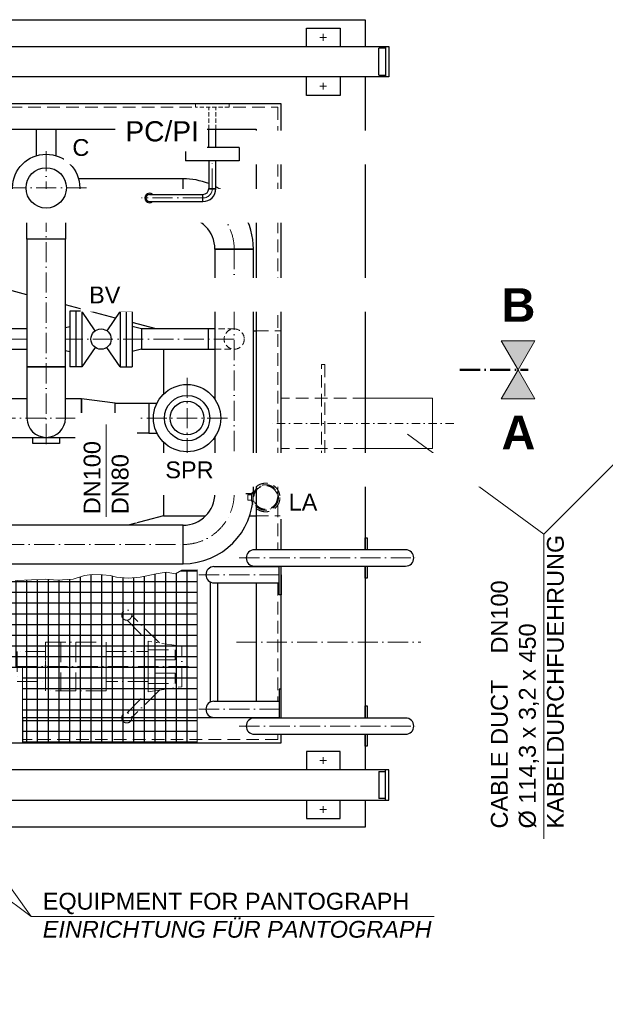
# Model space of a CAD drawing. Header units: millimetres. Extents: x 3814 to 923545, y -36595 to -4911.
# Tile 44 of 54: x 25929 to 27671, y -17491 to -14564. Entities that reach past the tile are written whole.
import ezdxf

# ---------------------------------------------------------------- set-up
doc = ezdxf.new("R2010")
doc.units = ezdxf.units.MM
for name, pattern in [('ACAD_ISO10W100', [18, 12, -3, 0, -3]), ('STRICHPUNKT2', [0.5, 0.25, -0.125, 0, -0.125]), ('VERDECKT2', [0.1875, 0.125, -0.0625])]:
    doc.linetypes.add(name, pattern=pattern)
doc.layers.add('41', color=7, linetype='Continuous')
doc.layers.add('P-MU050ENTL', color=7, linetype='Continuous')
for name, color, linetype, lineweight in [('Bemaßung', 7, 'Continuous', 9), ('Beschriftung', 7, 'Continuous', 9), ('P------T2', 7, 'Continuous', 18), ('P-ES-MD', 1, 'VERDECKT2', 18)]:
    doc.layers.add(name, color=color, linetype=linetype, lineweight=lineweight)
doc.styles.add('LBB3.5M1000', font='isocp.shx', dxfattribs={"height": 3.5})

msp = doc.modelspace()

# ---------------------------------------------------------------- hatches: boundary and pattern name
h = msp.add_hatch()
h.set_pattern_fill('NET', color=253, scale=10)
h.set_pattern_definition([(0, (7726.393, -16457.02), (0, 31.75), []), (90, (7726.393, -16457.02), (-31.75, 2e-15), [])])
h.paths.add_polyline_path([(26457.09009, -16714.31291), (26457.09009, -16199.73016), (26411.87144, -16200.58966), (26393.00399, -16211.24743), (26365.1128, -16206.3284), (26334.76076, -16211.24743), (26306.86985, -16217.80614), (26287.18211, -16221.90534), (26251.90806, -16224.36486), (26217.45429, -16221.0855), (26198.58683, -16216.9863), (26175.61766, -16214.52679), (26144.44532, -16213.70695), (26122.29643, -16216.9863), (26088.66324, -16227.64421), (26040.26402, -16230.10373), (26007.45083, -16227.64421), (25921.74414, -16231.07874), (25897.46994, -16222.99211), (25866.26016, -16221.83686), (25841.98596, -16221.83686), (25804.99673, -16221.83686), (25780.72253, -16222.99211), (25762.22806, -16227.61299), (25737.95385, -16233.38911), (25703.27629, -16236.85487), (25666.28707, -16236.85487), (25615.42671, -16229.92349), (25576.12582, -16222.99211), (25549.53966, -16222.99211), (25512.55043, -16224.14737), (25470.93731, -16229.92349), (25409.67388, -16228.76824), (25378.46439, -16224.14737), (25340.31904, -16218.37124), (25307.09009, -16218.37124), (25307.09009, -16489.31291), (25937.09009, -16489.31291), (25937.09009, -16714.31291)])
at = {"layer": 'Beschriftung'}
h = msp.add_hatch(color=256, dxfattribs=at)
h.dxf.hatch_style = 1
h.paths.add_polyline_path([(27411.40396, -15604.91888), (27461.25251, -15518.57866), (27361.55541, -15518.57866)])
h = msp.add_hatch(color=256, dxfattribs=at)
h.dxf.hatch_style = 1
h.paths.add_polyline_path([(27411.40396, -15604.91888), (27461.25251, -15691.25909), (27361.55541, -15691.25909)])

# ---------------------------------------------------------------- linework, layer by layer
at = {"linetype": 'ACAD_ISO10W100', "lineweight": 18, "ltscale": 5}
for p, q in [((26822.09009, -14616.81291), (26842.09009, -14616.81291)), ((26832.09009, -14626.81291), (26832.09009, -14606.81291)), ((26822.09009, -14761.81291), (26842.09009, -14761.81291)), ((26832.09009, -14771.81291), (26832.09009, -14751.81291)), ((26008.09009, -15825.86934), (26008.09009, -14944.31291)), ((26128.09009, -15064.31291), (25888.09009, -15064.31291)), ((26291.60698, -15094.31291), (26103.48401, -15094.31291)), ((26567.09009, -15246.31291), (26567.09009, -15972.31291)), ((25950.94009, -15513.71934), (25786.51118, -15513.71934)), ((26567.09009, -15513.71934), (26065.24009, -15513.71934)), ((26427.09009, -15868.71934), (26427.09009, -15628.71934)), ((26547.09009, -15748.71934), (25491.40156, -15748.71934)), ((24801.09009, -16124.31291), (26415.09009, -16124.31291)), ((26582.16473, -16164.31291), (27122.11379, -16164.31291)), ((26462.16473, -16214.31291), (26707.09009, -16214.31291)), ((26051.2977, -16414.57052), (26051.2977, -16559.57052)), ((26096.2977, -16414.57052), (26096.2977, -16559.57052)), ((26141.2977, -16414.57052), (26141.2977, -16559.57052)), ((26574.01594, -16414.31291), (27122.11379, -16414.31291)), ((25921.2977, -16487.07052), (26431.2977, -16487.07052)), ((26462.16473, -16614.31291), (26707.09009, -16614.31291)), ((26582.16473, -16664.31291), (27122.11379, -16664.31291)), ((26822.09009, -16766.81291), (26842.09009, -16766.81291)), ((26832.09009, -16756.81291), (26832.09009, -16776.81291)), ((26822.09009, -16911.81291), (26842.09009, -16911.81291)), ((26832.09009, -16901.81291), (26832.09009, -16921.81291))]:
    msp.add_line(p, q, dxfattribs=at)
for p, q in [((23091.55626, -14644.31291), (27027.09009, -14644.31291)), ((27017.09009, -14649.31291), (26997.09009, -14649.31291)), ((26997.09009, -14729.31291), (26997.09009, -14649.31291)), ((27017.09009, -14644.31291), (27017.09009, -14734.31291)), ((27027.09009, -14644.31291), (27027.09009, -14734.31291)), ((27027.09009, -14734.31291), (23091.55626, -14734.31291)), ((26997.09009, -14729.31291), (27017.09009, -14729.31291)), ((26415.09009, -15083.66291), (26415.09009, -15037.16291)), ((26415.09009, -15151.46291), (26415.09009, -15104.96291)), ((25950.94009, -15216.31291), (25950.94009, -15146.37311)), ((26065.24009, -15146.37311), (26065.24009, -15216.31291)), ((26065.24009, -15216.31291), (25950.94009, -15216.31291)), ((26509.94009, -15246.31291), (26624.24009, -15246.31291)), ((25950.94009, -15381.80261), (25741.20313, -15326.28401)), ((26214.10325, -15451.46345), (26065.24009, -15412.0585)), ((26153.95187, -15488.91403), (26114.09009, -15431.21934)), ((26228.09009, -15431.21934), (26188.22831, -15488.91403)), ((26335.39218, -15483.56934), (26264.09009, -15464.69526)), ((26291.09009, -15483.56934), (26291.09009, -15543.86934)), ((26509.94009, -15483.56934), (26491.09009, -15483.56934)), ((26624.24009, -15489.31291), (26632.09009, -15489.31291)), ((26153.95187, -15538.52466), (26114.09009, -15596.21934)), ((26228.09009, -15596.21934), (26188.22831, -15538.52466)), ((26491.09009, -15543.86934), (26509.94009, -15543.86934)), ((25950.94009, -15596.71934), (25950.94009, -15748.71934)), ((26065.24009, -15748.71934), (26065.24009, -15596.71934)), ((26313.09009, -15704.26934), (26337.51221, -15704.26934)), ((26313.09009, -15793.16934), (26337.51221, -15793.16934)), ((26357.09009, -16039.31291), (26251.87898, -16067.16291)), ((27077.09009, -16140.16291), (26627.09009, -16140.16291)), ((26507.09009, -16190.16291), (26701.09009, -16190.16291)), ((26627.09009, -16188.46291), (27077.09009, -16188.46291)), ((26497.09009, -16592.33059), (26497.09009, -16236.29523)), ((26507.09009, -16238.46291), (26701.09009, -16238.46291)), ((26517.09009, -16238.46291), (26517.09009, -16590.16291)), ((26507.09009, -16590.16291), (26701.09009, -16590.16291)), ((25937.09009, -16639.31291), (25937.09009, -16714.31291)), ((26507.09009, -16638.46291), (26701.09009, -16638.46291)), ((27077.09009, -16640.16291), (26627.09009, -16640.16291)), ((26627.09009, -16688.46291), (27077.09009, -16688.46291)), ((27027.09009, -16794.31291), (23091.55626, -16794.31291)), ((26997.09009, -16799.31291), (26997.09009, -16879.31291)), ((26997.09009, -16799.31291), (27017.09009, -16799.31291)), ((27017.09009, -16884.31291), (27017.09009, -16794.31291)), ((27027.09009, -16884.31291), (27027.09009, -16794.31291)), ((23091.55626, -16884.31291), (27027.09009, -16884.31291)), ((27017.09009, -16879.31291), (26997.09009, -16879.31291))]:
    msp.add_line(p, q)
at = {"color": 1}
for p, q in [((26065.24009, -15596.71934), (25950.94009, -15596.71934)), ((26509.94009, -15972.31291), (26624.24009, -15972.31291))]:
    msp.add_line(p, q, dxfattribs=at)
for points in [[(23557.09009, -14644.31291), (23557.09009, -14564.31291), (26957.09009, -14564.31291), (26957.09009, -14644.31291)], [(26782.09009, -14644.31291), (26782.09009, -14589.31291), (26882.09009, -14589.31291), (26882.09009, -14644.31291)], [(26882.09009, -14734.31291), (26882.09009, -14789.31291), (26782.09009, -14789.31291), (26782.09009, -14734.31291)], [(26957.09009, -14734.31291), (26957.09009, -16140.16291)], [(26707.09009, -16140.16291), (26707.09009, -14814.31291), (23807.09009, -14814.31291), (23807.09009, -16714.31291), (26707.09009, -16714.31291), (26707.09009, -16688.46291)], [(25026.03304, -14889.31291), (26233.5872, -14889.31291)], [(25978.09009, -14889.31291), (25978.09009, -14968.91899)], [(26038.09009, -14968.91899), (26038.09009, -14889.31291)], [(26457.33728, -14889.31291), (26632.09009, -14889.31291), (26632.09009, -16140.16291)], [(26415.09009, -15083.66291), (26415.09009, -15037.16291), (26104.33393, -15037.16291)], [(26065.24009, -15151.46291), (26415.09009, -15151.46291), (26415.09009, -15104.96291)], [(25882.09009, -15151.46291), (25950.94009, -15151.46291)], [(26509.94009, -15804.71825), (26509.94009, -15972.31291), (26624.24009, -15972.31291), (26624.24009, -15246.31291), (26509.94009, -15246.31291), (26509.94009, -15692.72044)], [(25950.94009, -15483.56934), (25798.51869, -15483.56934)], [(25491.40156, -15543.86934), (25950.94009, -15543.86934)], [(26357.09009, -15543.86934), (26357.09009, -15677.30506)], [(25950.94009, -15691.56934), (25903.09009, -15691.56934), (25903.09009, -15805.86934), (26113.09009, -15805.86934), (26113.09009, -15691.56934), (26065.24009, -15691.56934)], [(26048.09009, -15805.86934), (26048.09009, -15823.71934), (25968.09009, -15823.71934), (25968.09009, -15805.86934)], [(26357.09009, -15820.13363), (26357.09009, -16039.31291), (26482.22818, -16039.31291)], [(25103.26509, -16181.46291), (26415.09009, -16181.46291), (26415.09009, -16067.16291), (25103.26509, -16067.16291)], [(26613.21814, -16039.31291), (26632.09009, -16039.31291)], [(26957.09009, -16140.16312), (26957.09009, -16104.31312), (26963.09009, -16104.31312), (26963.09009, -16140.16312)], [(26632.09009, -16188.46291), (26632.09009, -16190.16291)], [(26707.09009, -16214.31291), (26707.09009, -16274.31291), (26701.09009, -16274.31291), (26701.09009, -16188.46291)], [(26707.09009, -16640.16291), (26707.09009, -16188.46291)], [(26963.09009, -16188.4629), (26963.09009, -16224.31312), (26957.09009, -16224.31312), (26957.09009, -16188.46291)], [(26957.09009, -16188.46291), (26957.09009, -16640.16291)], [(26632.09009, -16238.46291), (26632.09009, -16590.16291)], [(26707.09009, -16614.31291), (26707.09009, -16554.31291), (26701.09009, -16554.31291), (26701.09009, -16640.16291)], [(26957.09009, -16640.16312), (26957.09009, -16604.31312), (26963.09009, -16604.31312), (26963.09009, -16640.16312)], [(26632.09009, -16638.46291), (26632.09009, -16639.31291), (25937.09009, -16639.31291)], [(26963.09009, -16688.4629), (26963.09009, -16724.31312), (26957.09009, -16724.31312), (26957.09009, -16688.46291)], [(26957.09009, -16688.46291), (26957.09009, -16794.31291)], [(26882.09009, -16794.31291), (26882.09009, -16739.31291), (26782.09009, -16739.31291), (26782.09009, -16794.31291)], [(26957.09009, -16884.31291), (26957.09009, -16964.31291), (23557.09009, -16964.31291), (23557.09009, -16884.31291)], [(26782.09009, -16884.31291), (26782.09009, -16939.31291), (26882.09009, -16939.31291), (26882.09009, -16884.31291)]]:
    msp.add_lwpolyline(points)
for points in [[(26065.24009, -15216.31291), (25950.94009, -15216.31291), (25950.94009, -15596.71934), (26065.24009, -15596.71934)], [(26491.09009, -15483.56934), (26291.09009, -15483.56934), (26291.09009, -15543.86934), (26491.09009, -15543.86934)], [(26213.09009, -15704.26934), (26113.09009, -15691.56934), (26113.09009, -15805.86934), (26213.09009, -15793.16934)], [(26313.09009, -15793.16934), (26213.09009, -15793.16934), (26213.09009, -15704.26934), (26313.09009, -15704.26934)]]:
    msp.add_lwpolyline(points, close=True)
at = {"linetype": 'ACAD_ISO10W100', "lineweight": 18, "ltscale": 5}
for points in [[(26248.49272, -16349.26553), (26311.2977, -16412.07052)], [(26344.57331, -16417.06186), (26262.63485, -16335.1234)], [(26248.49272, -16624.8755), (26311.2977, -16562.07052)], [(26344.57331, -16557.07917), (26262.63485, -16639.01764)]]:
    msp.add_lwpolyline(points, dxfattribs=at)
for points in [[(26186.2977, -16559.57052), (26006.2977, -16559.57052), (26006.2977, -16414.57052), (26186.2977, -16414.57052)], [(26411.2977, -16547.07052), (26411.2977, -16427.07052), (26311.2977, -16412.07052), (26311.2977, -16562.07052)], [(26006.2977, -16442.62052), (25921.2977, -16442.62052), (25921.2977, -16531.52052), (26006.2977, -16531.52052)], [(26311.2977, -16531.52052), (26186.2977, -16531.52052), (26186.2977, -16442.62052), (26311.2977, -16442.62052)], [(26391.2977, -16467.07052), (26311.2977, -16467.07052), (26311.2977, -16437.07052), (26391.2977, -16437.07052)], [(26391.2977, -16507.07052), (26311.2977, -16507.07052), (26311.2977, -16537.07052), (26391.2977, -16537.07052)]]:
    msp.add_lwpolyline(points, close=True, dxfattribs=at)
for centre, radius in [((26008.09009, -15064.31291), 100), ((26171.09009, -15513.71934), 30.15), ((26427.09009, -15748.71934), 100), ((26427.09009, -15748.71934), 67.5), ((26427.09009, -15748.71934), 50)]:
    msp.add_circle(centre, radius)
for centre in [(26247.65809, -16334.28877), (26247.65809, -16639.85226)]:
    msp.add_circle(centre, 15, dxfattribs=at)
for centre, radius, start, end in [((26415.09009, -15246.31291), 209.15, 68.59066292, 90), ((26415.09009, -15246.31291), 209.15, 0, 62.16873341), ((26415.09009, -15246.31291), 94.85, 0, 90), ((26008.09009, -15748.71934), 57.15, 180, 0), ((26415.09009, -15972.31291), 94.85, 270, 0), ((26415.09009, -15972.31291), 209.15, 270, 0), ((26627.09009, -16164.31291), 24.15, 90, 270), ((27077.09009, -16164.31291), 24.15, 270, 90), ((26507.09009, -16214.31291), 24.15, 90, 270), ((26507.09009, -16614.31291), 24.15, 90, 270), ((26627.09009, -16664.31291), 24.15, 90, 270), ((27077.09009, -16664.31291), 24.15, 270, 90)]:
    msp.add_arc(centre, radius, start, end)
for centre, start, end in [((26415.09009, -15246.31291), 0, 68.42456194), ((26415.09009, -15972.31291), 270, 0)]:
    msp.add_arc(centre, 152, start, end, dxfattribs=at)
at = {"layer": 'Bemaßung', "color": 253}
msp.add_lwpolyline([(25307.09009, -16489.31291), (25937.09009, -16489.31291), (25937.09009, -16714.31291), (26457.09009, -16714.31291), (26457.09009, -16199.73016), (26411.87144, -16200.58966), (26393.00399, -16211.24743), (26365.1128, -16206.3284), (26334.76076, -16211.24743), (26306.86985, -16217.80614), (26287.18211, -16221.90534), (26251.90806, -16224.36486), (26217.45429, -16221.0855), (26198.58683, -16216.9863), (26175.61766, -16214.52679), (26144.44532, -16213.70695), (26122.29643, -16216.9863), (26088.66324, -16227.64421), (26040.26402, -16230.10373), (26007.45083, -16227.64421), (25921.74414, -16231.07874)], dxfattribs=at)
at = {"layer": 'Beschriftung', "linetype": 'ACAD_ISO10W100', "lineweight": 50, "ltscale": 5}
msp.add_line((27238.24598, -15604.91888), (27441.37835, -15604.91888), dxfattribs=at)
at = {"layer": 'Beschriftung'}
for p, q in [((27082.42563, -15796.00771), (27487.59763, -16093.7129)), ((27487.59763, -16093.7129), (27487.59763, -16999.1827))]:
    msp.add_line(p, q, dxfattribs=at)
for points in [[(27411.40396, -15604.91888), (27461.25251, -15518.57866), (27361.55541, -15518.57866)], [(27411.40396, -15604.91888), (27461.25251, -15691.25909), (27361.55541, -15691.25909)]]:
    msp.add_lwpolyline(points, close=True, dxfattribs=at)
at = {"layer": 'P------T2', "color": 7}
for p, q in [((25145.4132, -16621.18459), (25963.76942, -17230.07091)), ((25963.76942, -17230.07091), (25524.16013, -16621.18459)), ((25963.76942, -17230.07091), (27161.92402, -17230.07091))]:
    msp.add_line(p, q, dxfattribs=at)
at = {"layer": 'P-ES-MD', "color": 7, "ltscale": 100}
for p, q in [((26452.0858, -14824.31291), (26452.0858, -14814.31291)), ((26552.0858, -14824.31291), (26452.0858, -14824.31291)), ((26552.0858, -14824.31291), (26552.0858, -14814.31291))]:
    msp.add_line(p, q, dxfattribs=at)
at = {"layer": 'P-ES-MD', "color": 7, "ltscale": 150}
for p, q in [((26567.09009, -15483.56934), (26509.94009, -15483.56934)), ((26509.94009, -15543.86934), (26567.09009, -15543.86934))]:
    msp.add_line(p, q, dxfattribs=at)
at = {"layer": 'P-ES-MD', "color": 7, "ltscale": 300}
for p, q in [((26632.09009, -15489.31291), (26707.09009, -15489.31291)), ((26957.09009, -15689.31291), (26707.09009, -15689.31291)), ((26957.09009, -15839.31291), (26707.09009, -15839.31291)), ((26627.36929, -15974.00771), (26624.51102, -15973.0965)), ((26626.35764, -15968.40518), (26629.07012, -15969.68676)), ((26695.07387, -15968.40518), (26692.36139, -15969.68676)), ((26694.06222, -15974.00771), (26696.92049, -15973.0965)), ((26627.36929, -15995.26925), (26624.51102, -15996.18046)), ((26626.35764, -16000.87178), (26629.07012, -15999.5902)), ((26631.22556, -16008.60363), (26633.55373, -16006.71165)), ((26634.39888, -16012.05056), (26636.47652, -16009.88644)), ((26687.03264, -16012.05056), (26684.95499, -16009.88644)), ((26690.20595, -16008.60363), (26687.87778, -16006.71165)), ((26695.07387, -16000.87178), (26692.36139, -15999.5902)), ((26694.06222, -15995.26925), (26696.92049, -15996.18046)), ((26642.02753, -16017.72549), (26643.50291, -16015.11336)), ((26647.4033, -16017.00789), (26646.26223, -16019.78241)), ((26674.02822, -16017.00789), (26675.16928, -16019.78241)), ((26679.40399, -16017.72549), (26677.9286, -16015.11336)), ((26632.09009, -16039.31291), (26707.09009, -16039.31291))]:
    msp.add_line(p, q, dxfattribs=at)
at = {"layer": 'P-ES-MD', "color": 7, "linetype": 'Continuous', "ltscale": 300}
for p, q in [((26957.09009, -15689.31291), (27157.09009, -15689.31291)), ((27157.09009, -15689.31291), (27157.09009, -15839.31291)), ((26957.09009, -15839.31291), (27157.09009, -15839.31291))]:
    msp.add_line(p, q, dxfattribs=at)
at = {"layer": 'P-ES-MD', "color": 7, "linetype": 'STRICHPUNKT2', "ltscale": 100}
msp.add_line((27220.18942, -15764.31291), (26677.04151, -15764.31291), dxfattribs=at)
at = {"layer": 'P-ES-MD', "color": 7, "ltscale": 300}
for points in [[(24829.89845, -14824.31291), (26441.53001, -14824.31291)], [(26564.5314, -14824.31291), (26697.09009, -14824.31291), (26697.09009, -16140.16291)], [(26697.09009, -16188.46291), (26697.09009, -16190.16291)], [(26697.09009, -16238.46291), (26697.09009, -16590.16291)], [(26697.09009, -16638.46291), (26697.09009, -16640.16291)], [(26697.09009, -16688.46291), (26697.09009, -16704.31291), (25937.09009, -16704.31291)]]:
    msp.add_lwpolyline(points, dxfattribs=at)
msp.add_lwpolyline([(26837.09009, -15939.31291), (26827.09009, -15939.31291), (26827.09009, -15589.31291), (26837.09009, -15589.31291)], close=True, dxfattribs=at)
at = {"layer": 'P-ES-MD', "color": 7, "ltscale": 150}
msp.add_circle((26567.09009, -15513.71934), 30.15, dxfattribs=at)
at = {"layer": 'P-MU050ENTL', "linetype": 'Continuous', "ltscale": 10}
for p, q in [((26114.09009, -15431.21934), (26078.09009, -15431.21934)), ((26078.09009, -15431.21934), (26078.09009, -15596.21934)), ((26096.09009, -15431.21934), (26096.09009, -15596.21934)), ((26114.09009, -15431.21934), (26114.09009, -15596.21934)), ((26228.09009, -15431.21934), (26228.09009, -15596.21934)), ((26228.09009, -15431.21934), (26264.09009, -15431.21934)), ((26246.09009, -15431.21934), (26246.09009, -15596.21934)), ((26264.09009, -15431.21934), (26264.09009, -15596.21934)), ((26065.24009, -15479.77783), (26078.09009, -15476.33464)), ((26291.09009, -15483.56934), (26264.09009, -15476.33464)), ((26291.09009, -15483.56934), (26291.09009, -15543.86934)), ((26065.24009, -15547.66086), (26078.09009, -15551.10404)), ((26291.09009, -15543.86934), (26264.09009, -15551.10404)), ((26114.09009, -15596.21934), (26078.09009, -15596.21934)), ((26228.09009, -15596.21934), (26264.09009, -15596.21934))]:
    msp.add_line(p, q, dxfattribs=at)

# ---------------------------------------------------------------- texts
at = {"layer": 'Beschriftung', "char_height": 100, "attachment_point": 1, "style": 'LBB3.5M1000'}
for s, insert in [('{\\fArial|b1|i0|c0|p34;B}', (27362.03809, -15362.40012)), ('{\\fArial|b1|i0|c0|p34;A}', (27362.03809, -15741.80233))]:
    msp.add_mtext_dynamic_manual_height_columns(s, width=100, gutter_width=17.5, heights=[0], dxfattribs=dict(at, insert=insert))
at = {"layer": 'Beschriftung', "insert": (27330.6731, -16968.53085), "char_height": 50, "width": 1235.8101064, "attachment_point": 1, "rotation": 90, "style": 'LBB3.5M1000'}
msp.add_mtext('{\\fArial|b0|i0|c0|p34;CABLE DUCT    DN100\\PØ 114,3 x 3,2 x 450\\PKABELDURCHFUEHRUNG}', dxfattribs=at)
at = {"layer": 'Beschriftung', "char_height": 50, "width": 1235.8101064, "attachment_point": 1, "style": 'LBB3.5M1000'}
for s, insert in [('{\\fArial|b0|i0|c0|p34;EQUIPMENT FOR PANTOGRAPH\\P\\fArial|b0|i1|c0|p34;EINRICHTUNG FÜR PANTOGRAPH\\fArial|b0|i0|c0|p34; \\H1.2057x; }', (25997.77419, -17159.78112)), ('\\pi273.99;{\\fArial|b0|i0|c0|p34;REFUELING STREET\\P\\pi214.2;\\fArial|b0|i1|c0|p34;BETANKUNGSSTRASSE\\H1.0213x; }', (24104.17976, -17273.6047))]:
    msp.add_mtext(s, dxfattribs=dict(at, insert=insert))

# ---------------------------------------------------------------- next in the draw order: texts
at = {"layer": 'Beschriftung', "char_height": 50, "width": 1235.8101064, "attachment_point": 1, "style": 'LBB3.5M1000', "bg_fill": 2}
for s, insert in [('{\\fArial|b0|i0|c0|p34;FQ}', (25530.49778, -15093.04429)), ('{\\fArial|b0|i0|c0|p34;BV}', (26135.64206, -15357.48201)), ('{\\fArial|b0|i0|c0|p34;SPR}', (26362.28603, -15877.41325))]:
    msp.add_mtext(s, dxfattribs=dict(at, insert=insert))

# ---------------------------------------------------------------- next in the draw order: linework, layer by layer
at = {"linetype": 'ACAD_ISO10W100', "lineweight": 18, "ltscale": 5}
msp.add_line((26474.0858, -15094.31291), (26291.60698, -15094.31291), dxfattribs=at)
for p, q in [((26315.09009, -15083.66291), (26474.0858, -15083.66291)), ((26474.0858, -15104.96291), (26474.0858, -15083.66291)), ((26315.09009, -15104.96291), (26474.0858, -15104.96291))]:
    msp.add_line(p, q)
msp.add_circle((26008.09009, -15064.31291), 60)
msp.add_arc((26474.0858, -15066.31291), 28, 270, 0, dxfattribs=at)
for centre, radius, start, end in [((26474.0858, -15066.31291), 17.35, 270, 0), ((26474.0858, -15066.31291), 38.65, 270, 0), ((26315.09009, -15094.31291), 14.06953, 49.19647479, 310.80352521), ((26315.09009, -15094.31291), 10.65, 90, 270)]:
    msp.add_arc(centre, radius, start, end)
at = {"layer": 'Beschriftung'}
msp.add_line((27487.59763, -16093.7129), (28006.82322, -15574.48731), dxfattribs=at)
at = {"layer": 'P-ES-MD', "color": 7, "ltscale": 300}
for p, q in [((26647.4033, -15952.26908), (26646.26223, -15949.49456)), ((26674.02822, -15952.26908), (26675.16928, -15949.49456)), ((26631.22556, -15960.67333), (26633.55373, -15962.56532)), ((26634.39888, -15957.22641), (26636.47652, -15959.39052)), ((26642.02753, -15951.55147), (26643.50291, -15954.16361)), ((26679.40399, -15951.55147), (26677.9286, -15954.16361)), ((26687.03264, -15957.22641), (26684.95499, -15959.39052)), ((26690.20595, -15960.67333), (26687.87778, -15962.56532))]:
    msp.add_line(p, q, dxfattribs=at)
for radius in [42.5, 38, 35]:
    msp.add_circle((26660.71576, -15984.63848), radius, dxfattribs=at)

# ---------------------------------------------------------------- next in the draw order: texts
at = {"layer": 'Beschriftung', "insert": (25340.02373, -15902.60241), "char_height": 50, "width": 1235.8101064, "attachment_point": 1, "style": 'LBB3.5M1000', "bg_fill": 2}
msp.add_mtext('{\\fArial|b0|i0|c0|p34;BV}', dxfattribs=at)

# ---------------------------------------------------------------- next in the draw order: linework, layer by layer
at = {"layer": 'P-ES-MD', "color": 7, "ltscale": 300}
msp.add_lwpolyline([(26619.01392, -15976.44049), (26607.27016, -15976.44049), (26607.27016, -15992.83647), (26619.01392, -15992.83647)], dxfattribs=at)

# ---------------------------------------------------------------- next in the draw order: texts
at = {"layer": 'Beschriftung', "char_height": 50, "attachment_point": 1, "style": 'LBB3.5M1000', "bg_fill": 2}
for s, insert, width in [('{\\fArial|b0|i0|c0|p34;C}', (26085.89939, -14919.2894), 1235.8101064), ('{\\fArial|b0|i0|c0|p34;LA}', (26729.10366, -15973.74714), 88.3201484)]:
    msp.add_mtext(s, dxfattribs=dict(at, insert=insert, width=width))
at = {"layer": 'Beschriftung', "insert": (26119.47009, -16034.32938), "char_height": 50, "width": 275.8290734, "attachment_point": 1, "rotation": 90, "style": 'LBB3.5M1000', "bg_fill": 2}
msp.add_mtext('{\\fArial|b0|i0|c0|p34;DN100\\PDN80}', dxfattribs=at)

# ---------------------------------------------------------------- next in the draw order: linework, layer by layer
at = {"linetype": 'ACAD_ISO10W100', "lineweight": 18, "ltscale": 5}
msp.add_line((26502.0858, -15066.31291), (26502.0858, -14984.31291), dxfattribs=at)
at = {"layer": '41', "linetype": 'Continuous', "ltscale": 10}
for p, q in [((26492.0858, -14944.31291), (26492.0858, -14889.31291)), ((26512.0858, -14944.31291), (26512.0858, -14889.31291)), ((26582.0858, -14944.31291), (26422.0858, -14944.31291)), ((26422.0858, -14944.31291), (26422.0858, -14984.31291)), ((26582.0858, -14944.31291), (26582.0858, -14984.31291)), ((26582.0858, -14984.31291), (26422.0858, -14984.31291))]:
    msp.add_line(p, q, dxfattribs=at)
msp.add_lwpolyline([(26491.4358, -14984.31291), (26491.4358, -15066.31291), (26512.7358, -15066.31291), (26512.7358, -14984.31291)], close=True, dxfattribs=at)
at = {"layer": 'P------T2', "color": 7}
msp.add_line((26186.00115, -16041.65776), (26186.00115, -15767.64006), dxfattribs=at)
at = {"layer": 'P-ES-MD', "color": 7, "ltscale": 100}
for p, q in [((26492.0858, -14889.31291), (26492.0858, -14824.31291)), ((26512.0858, -14889.31291), (26512.0858, -14824.31291))]:
    msp.add_line(p, q, dxfattribs=at)

# ---------------------------------------------------------------- next in the draw order: texts
at = {"layer": 'Beschriftung', "insert": (26243.3309, -14866.07398), "char_height": 60, "width": 213.3567133, "attachment_point": 1, "style": 'LBB3.5M1000', "bg_fill": 2}
msp.add_mtext('{\\fArial|b0|i0|c0|p34;PC/PI}', dxfattribs=at)

doc.saveas('drawing.dxf')
